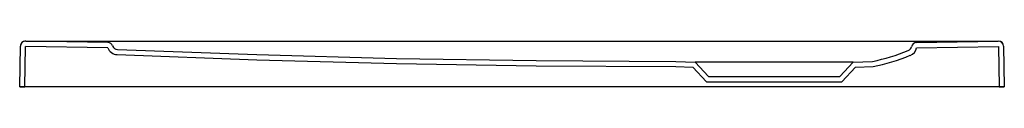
# Model space of a CAD drawing. Header units: millimetres. Extents: x 5163.105 to 5163.856, y 2894.01 to 2894.045.
import ezdxf

# ---------------------------------------------------------------- set-up
doc = ezdxf.new("R2010")
doc.units = ezdxf.units.MM
doc.layers.add('SANINDUSA', color=3, linetype='Continuous')

msp = doc.modelspace()

# ---------------------------------------------------------------- linework, layer by layer
at = {"layer": 'SANINDUSA'}
for p, q in [((5163.10525, 2894.00964), (5163.10579, 2894.04064)), ((5163.10579, 2894.04068), (5163.10579, 2894.04064)), ((5163.10925, 2894.00964), (5163.10979, 2894.04057)), ((5163.17243, 2894.03948), (5163.10979, 2894.04057)), ((5163.10983, 2894.04461), (5163.11859, 2894.04457)), ((5163.1725, 2894.04348), (5163.10986, 2894.04457)), ((5163.11859, 2894.04457), (5163.84314, 2894.04457)), ((5163.78949, 2894.04348), (5163.85186, 2894.04457)), ((5163.78956, 2894.03948), (5163.85193, 2894.04057)), ((5163.84314, 2894.04457), (5163.8519, 2894.04461)), ((5163.85193, 2894.04057), (5163.85247, 2894.00964)), ((5163.85593, 2894.04064), (5163.85647, 2894.00964)), ((5163.60574, 2894.02513), (5163.61876, 2894.02468)), ((5163.60588, 2894.02913), (5163.62055, 2894.02862)), ((5163.61876, 2894.02468), (5163.62913, 2894.01362)), ((5163.62055, 2894.02862), (5163.63086, 2894.01762)), ((5163.74117, 2894.02862), (5163.62055, 2894.02862)), ((5163.73086, 2894.01762), (5163.74117, 2894.02862)), ((5163.73259, 2894.01362), (5163.74296, 2894.02468)), ((5163.74117, 2894.02862), (5163.75584, 2894.02913)), ((5163.74296, 2894.02468), (5163.75633, 2894.02514)), ((5163.63086, 2894.01762), (5163.73086, 2894.01762)), ((5163.85647, 2894.00964), (5163.10525, 2894.00964)), ((5163.10525, 2894.00964), (5163.10925, 2894.00964)), ((5163.62913, 2894.01362), (5163.73259, 2894.01362)), ((5163.85247, 2894.00964), (5163.85647, 2894.00964))]:
    msp.add_line(p, q, dxfattribs=at)
for points in [[(5163.17976, 2894.03826), (5163.28625, 2894.03427), (5163.39276, 2894.03141), (5163.49934, 2894.0297), (5163.60586, 2894.02913)], [(5163.17961, 2894.03427), (5163.28612, 2894.03027), (5163.39267, 2894.02741), (5163.49929, 2894.0257), (5163.60584, 2894.02513)]]:
    msp.add_lwpolyline(points, dxfattribs=at)
for centre, radius, start, end in [((5163.10979, 2894.04061), 0.004, 89.49884, 178.99892), ((5163.10979, 2894.04057), 0.004, 89, 179), ((5163.17993, 2894.04226), 0.008, 200.33979, 267.54445), ((5163.17243, 2894.03948), 0.004, 20.33921, 89), ((5163.17993, 2894.04226), 0.004, 200.33979, 267.54445), ((5163.72586, 2894.17719), 0.15107, 281.45408, 292.32158), ((5163.78174, 2894.04115), 0.004, 292.05057, 347.9749), ((5163.78174, 2894.04115), 0.008, 292.05057, 347.9749), ((5163.78956, 2894.03948), 0.004, 91, 167.9749), ((5163.85193, 2894.04057), 0.004, 1, 91), ((5163.85193, 2894.04061), 0.004, 1.00108, 90.50116), ((5163.72586, 2894.17719), 0.15507, 281.33004, 292.32158)]:
    msp.add_arc(centre, radius, start, end, dxfattribs=at)

doc.saveas('drawing.dxf')
